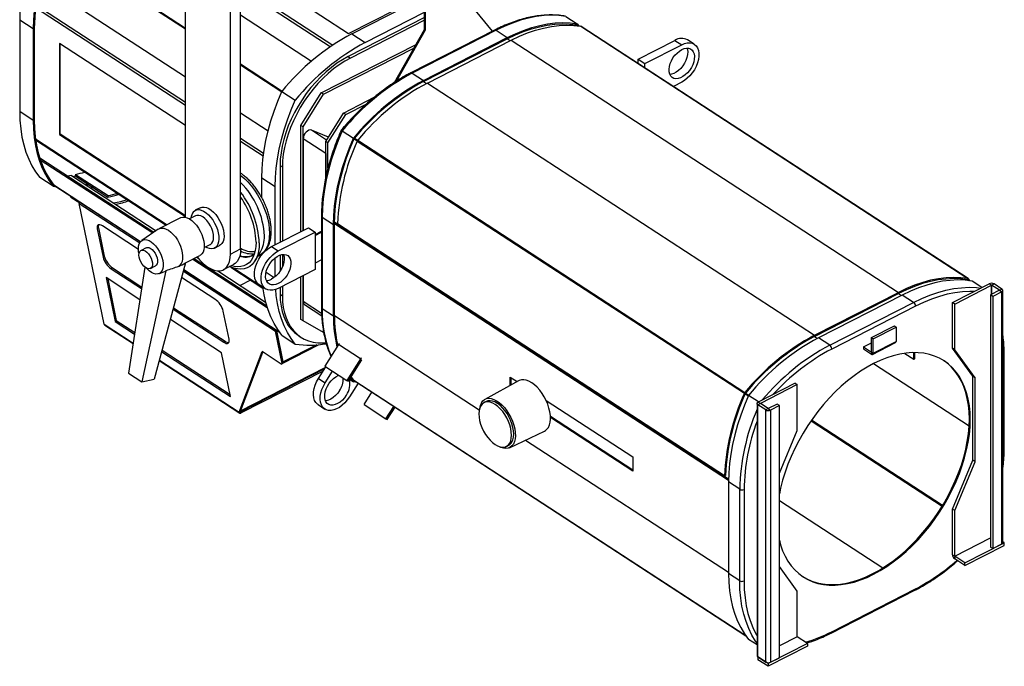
# Model space of a CAD drawing. Header units: millimetres. Extents: x 95 to 1438, y 98 to 1400.
# Tile 2 of 4: x 708 to 1288, y 147 to 528. Entities that reach past the tile are written whole.
import ezdxf

# ---------------------------------------------------------------- set-up
doc = ezdxf.new("R2010")
doc.units = ezdxf.units.MM

msp = doc.modelspace()

# ---------------------------------------------------------------- linework, layer by layer
at = {"color": 7, "linetype": 'Continuous', "lineweight": 25}
for p, q in [((805.3, 411.16), (805.3, 614.96)), ((831.82, 389.45), (831.82, 597.67)), ((837.81, 392.51), (837.81, 600.73)), ((837.81, 560.94), (901.44, 519.45)), ((946.17, 521.91), (946.17, 556.41)), ((946.7, 521.57), (946.7, 556.68)), ((719.78, 549.67), (805.3, 493.93)), ((961.6, 550.86), (985.99, 520.76)), ((901.44, 519.45), (946.17, 542.32)), ((903.26, 519.32), (946.17, 541.26)), ((837.81, 530.39), (879.56, 503.17)), ((946.17, 528.9), (901.1, 505.86)), ((911.21, 514.13), (946.17, 532)), ((1029.46, 529.54), (1036.09, 525.22)), ((715.6, 522.19), (707.64, 527.37)), ((707.64, 527.37), (707.64, 473.48)), ((715.6, 522.19), (715.6, 468.29)), ((716.2, 522.49), (716.2, 468.6)), ((946.17, 527.36), (902.43, 505)), ((1036.4, 524), (1035.59, 524.54)), ((1035.65, 524.52), (1035.74, 524.41)), ((1036.09, 525.22), (1037.11, 523.91)), ((1038.23, 523.74), (1266.29, 375.07)), ((1266.48, 375), (1038.41, 523.67)), ((903.26, 519.32), (911.21, 514.13)), ((928.49, 490.69), (946.17, 521.91)), ((929.62, 491.41), (946.7, 521.57)), ((987.45, 521.5), (938.04, 496.24)), ((988.27, 521.37), (938.86, 496.11)), ((945.49, 491.79), (994.9, 517.05)), ((945.49, 491.14), (994.9, 516.4)), ((946.17, 521.91), (946.7, 521.57)), ((988.27, 521.37), (994.9, 517.05)), ((805.3, 465.24), (731.11, 513.6)), ((731.11, 513.6), (731.11, 459.91)), ((731.56, 460.14), (731.56, 513.31)), ((885.3, 484.51), (941.16, 513.07)), ((886.63, 483.65), (939.93, 510.9)), ((947.81, 490.28), (997.22, 515.54)), ((997.22, 515.54), (1225.28, 366.87)), ((1071.97, 504.33), (1093.68, 515.42)), ((1075.95, 501.73), (1097.66, 512.83)), ((1093.68, 515.42), (1097.66, 512.83)), ((1105.03, 513.12), (1101.06, 515.71)), ((901.1, 505.86), (902.43, 505)), ((1071.97, 504.33), (1075.95, 501.73)), ((1071.97, 501.79), (1071.97, 504.33)), ((1075.95, 499.2), (1075.95, 501.73)), ((938.86, 496.11), (945.49, 491.79)), ((947.81, 490.28), (1175.87, 341.61)), ((1097.66, 490.78), (1092.73, 488.26)), ((862.07, 485.37), (870.02, 480.19)), ((873.32, 465.33), (885.3, 484.51)), ((874.65, 464.46), (886.63, 483.65)), ((886.63, 483.65), (885.3, 484.51)), ((898.39, 472.61), (916.48, 481.86)), ((899.72, 471.74), (912.09, 478.07)), ((715.6, 468.29), (707.64, 473.48)), ((837.81, 472.74), (853.97, 462.2)), ((887.91, 455.82), (898.39, 472.61)), ((889.24, 454.95), (899.72, 471.74)), ((899.72, 471.74), (898.39, 472.61)), ((874.65, 464.46), (873.32, 465.33)), ((873.32, 402.77), (873.32, 465.33)), ((874.65, 403.44), (874.65, 464.46)), ((731.56, 460.14), (731.11, 459.91)), ((731.11, 459.91), (805.3, 411.55)), ((805.3, 412.07), (731.56, 460.14)), ((889.55, 458.45), (879.57, 462.48)), ((897.67, 462.17), (904.3, 457.85)), ((717.03, 456.74), (794, 406.56)), ((887.91, 448.82), (874.65, 457.46)), ((874.65, 457.46), (874.65, 403.44)), ((889.24, 454.95), (887.91, 455.82)), ((887.91, 434.53), (887.91, 455.82)), ((889.24, 440.11), (889.24, 454.95)), ((906.51, 456.08), (1134.57, 307.41)), ((906.8, 456.54), (1134.86, 307.88)), ((887.91, 448.82), (887.91, 434.53)), ((719.42, 446.18), (786.68, 402.34)), ((719.78, 445.09), (786.04, 401.9)), ((861.05, 441.7), (862.38, 440.84)), ((861.05, 441.7), (861.05, 396.49)), ((862.38, 440.84), (862.38, 397.17)), ((738.12, 435.82), (788.05, 403.27)), ((738.95, 435.28), (740.39, 435.56)), ((740.59, 436.45), (740.39, 435.56)), ((740.39, 435.56), (759.62, 423.03)), ((740.59, 436.45), (759.82, 423.92)), ((727.41, 429.41), (719.46, 434.59)), ((727.41, 429.41), (729.42, 429.11)), ((727.8, 430.17), (778.88, 396.87)), ((727.85, 430.1), (728, 430.08)), ((746.37, 430.44), (747.81, 430.72)), ((747.18, 429.91), (748.6, 430.21)), ((850.25, 434.41), (858.21, 429.22)), ((850.25, 422.81), (850.25, 434.41)), ((737.82, 423.63), (737.82, 423.09)), ((737.82, 423.09), (738, 423.52)), ((759.82, 423.92), (759.62, 423.03)), ((858.21, 395.04), (858.21, 429.22)), ((737.82, 423.09), (743.13, 419.63)), ((743.49, 419.89), (742.76, 419.36)), ((742.76, 419.36), (778.37, 396.14)), ((757.45, 348.09), (742.76, 419.36)), ((743.49, 419.89), (778.85, 396.84)), ((745.94, 418.3), (745.96, 418.33)), ((811.26, 412.01), (807.68, 410.19)), ((814.04, 416.79), (811.05, 415.26)), ((885.4, 411.89), (885.4, 358)), ((777.6, 392.26), (756.4, 406.08)), ((802.4, 410.86), (789.68, 404.35)), ((885.85, 411.2), (892.48, 406.88)), ((885.85, 411.2), (885.85, 357.31)), ((892.48, 352.99), (892.48, 406.88)), ((893.08, 407.47), (1125.2, 256.16)), ((893.08, 353.29), (893.08, 407.19)), ((893.09, 408.42), (903.78, 401.46)), ((893.09, 408.17), (1125.21, 256.86)), ((1122.89, 258.73), (894.83, 407.39)), ((754.05, 404.87), (753.31, 404.33)), ((753.31, 404.33), (756.75, 387.68)), ((754.05, 404.87), (757.48, 388.22)), ((789.27, 404.11), (779.52, 397.45)), ((856, 393.91), (877.71, 405.01)), ((859.98, 391.32), (881.69, 402.42)), ((877.71, 405.01), (881.69, 402.42)), ((881.69, 401.06), (885.4, 402.96)), ((881.69, 402.42), (881.69, 380.37)), ((881.69, 400.44), (885.4, 402.34)), ((903.78, 401.46), (903.87, 401.5)), ((776.38, 398.46), (776.42, 398.48)), ((777.04, 398.02), (777.08, 398.05)), ((816.33, 393.27), (819.9, 395.1)), ((822.43, 393), (825.42, 394.53)), ((782.15, 393.2), (779.16, 391.67)), ((831.82, 389.45), (837.81, 392.51)), ((845.88, 389.47), (845.14, 388.94)), ((846.1, 385.28), (849.4, 390.42)), ((847.99, 388.23), (848.92, 388.7)), ((850.25, 389.01), (850.25, 389.54)), ((856, 393.91), (859.98, 391.32)), ((861.05, 388.92), (861.05, 379.44)), ((862.38, 389.26), (862.38, 381.87)), ((757.48, 388.22), (756.75, 387.68)), ((805.38, 384.3), (786.92, 315.72)), ((805.37, 384.3), (813.78, 388.6)), ((809.67, 386.49), (853.5, 357.92)), ((810.41, 386.87), (853.17, 359)), ((811.98, 387.67), (812.8, 387.14)), ((827.66, 380.29), (833.65, 383.35)), ((858.21, 376.21), (858.21, 387.32)), ((885.4, 386.09), (881.69, 384.2)), ((762.35, 381.28), (761.62, 380.74)), ((761.62, 380.74), (779.49, 369.1)), ((762.35, 381.28), (779.63, 370.02)), ((781.46, 381.74), (771.72, 319.25)), ((793.71, 379.6), (779.68, 314.14)), ((784.62, 380.99), (787.62, 382.52)), ((789.52, 377.9), (792.52, 378.98)), ((804.06, 379.4), (858.25, 344.07)), ((804.29, 380.26), (858.98, 344.61)), ((804.3, 380.3), (860.53, 343.64)), ((824.31, 379.63), (852.55, 361.22)), ((832.11, 381.72), (850.96, 369.43)), ((881.69, 380.37), (859.98, 369.27)), ((758.52, 375.59), (763.83, 349.82)), ((778.48, 362.58), (758.52, 375.59)), ((759.5, 374.95), (764.57, 350.36)), ((822.7, 362.86), (803.05, 375.67)), ((812.15, 375.18), (812.11, 375.16)), ((843.68, 374.18), (837.51, 371.03)), ((848.63, 371.58), (852.61, 368.99)), ((873.32, 351.01), (873.32, 376.09)), ((874.65, 350.15), (874.65, 376.77)), ((874.65, 376.77), (874.65, 361.58)), ((1257.14, 360.9), (1278.85, 372)), ((1266.79, 373.82), (1265.97, 374.35)), ((1265.98, 374.35), (1266.29, 375.07)), ((1266.58, 374.9), (1266.08, 374.3)), ((1267.49, 373.73), (1266.58, 374.9)), ((1274.53, 369.79), (1268.79, 373.53)), ((1280.17, 371.13), (1278.85, 372)), ((1280.17, 371.13), (1281.67, 371.9)), ((1286.31, 368.87), (1281.67, 371.9)), ((826.87, 365.59), (826.83, 365.57)), ((861.05, 369.82), (861.05, 365.76)), ((861.05, 365.76), (862.38, 364.9)), ((862.38, 370.5), (862.38, 364.9)), ((1175.87, 341.61), (1225.28, 366.87)), ((1175.87, 340.95), (1225.28, 366.21)), ((1225.28, 366.21), (1225.28, 366.87)), ((1258.46, 360.03), (1280.17, 371.13)), ((1284.81, 368.11), (1279.57, 365.43)), ((1284.81, 368.11), (1280.17, 371.13)), ((1286.14, 367.24), (1280.9, 364.56)), ((1284.81, 368.11), (1286.31, 368.87)), ((1284.81, 368.11), (1286.14, 367.24)), ((1286.14, 218.63), (1286.14, 367.24)), ((1286.81, 219.5), (1286.81, 368.11)), ((875.46, 359.76), (885.56, 353.17)), ((1227.6, 365.35), (1178.19, 340.09)), ((1184.82, 335.77), (1234.23, 361.03)), ((1234.23, 361.03), (1227.6, 365.35)), ((1258.46, 360.03), (1257.14, 360.9)), ((1257.14, 333.95), (1257.14, 360.9)), ((1258.46, 333.09), (1258.46, 360.03)), ((1280.9, 364.56), (1279.57, 365.43)), ((1279.57, 365.43), (1279.57, 216.82)), ((1280.9, 364.56), (1280.9, 215.95)), ((798.03, 357.01), (827.92, 337.53)), ((798.27, 357.87), (828.65, 338.06)), ((831, 339.28), (827.57, 355.92)), ((885.85, 357.31), (892.48, 352.99)), ((1235.43, 358.79), (1186.02, 333.52)), ((764.57, 350.36), (763.83, 349.82)), ((763.83, 349.82), (775.32, 342.33)), ((764.57, 350.36), (775.46, 343.26)), ((826.48, 331.29), (796.39, 350.9)), ((874.65, 350.15), (873.32, 351.01)), ((886.63, 343.21), (874.65, 350.15)), ((981.88, 350.28), (982.19, 350.44)), ((757.71, 347.67), (774.45, 336.76)), ((858.98, 344.61), (858.25, 344.07)), ((862.18, 324.98), (858.25, 344.07)), ((858.53, 344.95), (858.49, 344.93)), ((862.92, 325.51), (858.98, 344.61)), ((859, 344.51), (859.09, 344.45)), ((859.09, 344.45), (859.19, 344.52)), ((862.91, 325.92), (859.09, 344.45)), ((1209.51, 340.24), (1222.98, 347.13)), ((1210.5, 339.58), (1223.98, 346.47)), ((1222.98, 347.13), (1223.98, 346.47)), ((1223.98, 346.47), (1223.9, 337.95)), ((828.65, 338.06), (827.92, 337.53)), ((862.07, 341.63), (870.02, 336.45)), ((871.89, 341.42), (873.21, 340.56)), ((1175.87, 341.61), (1175.87, 340.95)), ((1184.82, 335.77), (1178.19, 340.09)), ((1204.78, 334.81), (1209.48, 337.22)), ((1209.43, 331.72), (1209.51, 340.24)), ((1209.51, 340.24), (1210.5, 339.58)), ((1210.11, 330.38), (1223.58, 337.27)), ((1210.42, 331.06), (1210.5, 339.58)), ((1210.42, 331.06), (1223.9, 337.95)), ((791.29, 331.93), (831.79, 305.52)), ((791.52, 332.79), (831.55, 306.69)), ((831.79, 305.52), (826.48, 331.29)), ((836.98, 296.36), (850.4, 332.03)), ((837.71, 296.9), (850.83, 331.75)), ((861.67, 324.68), (850.4, 332.03)), ((862.62, 325.28), (883.67, 336.04)), ((895.4, 336.12), (887.46, 323.39)), ((908.32, 327.69), (895.4, 336.12)), ((1204.78, 334.81), (1204.76, 333.6)), ((1204.76, 333.6), (1209.41, 330.5)), ((1204.78, 334.81), (1209.42, 331.72)), ((1209.42, 331.72), (1209.41, 330.5)), ((1209.43, 331.72), (1210.42, 331.06)), ((1229.02, 330.98), (1234.39, 327.49)), ((1234.39, 327.49), (1234.39, 331.4)), ((1234.99, 327.79), (1234.99, 331.4)), ((1258.46, 333.09), (1257.14, 333.95)), ((1269.12, 317.45), (1257.14, 333.95)), ((1270.44, 316.58), (1258.46, 333.09)), ((789.88, 326.7), (837.27, 295.81)), ((861.67, 324.68), (862.18, 324.98)), ((862.18, 324.98), (862.92, 325.51)), ((908.32, 327.69), (900.38, 314.97)), ((909.07, 327.15), (901.18, 314.51)), ((1234.39, 327.49), (1234.99, 327.79)), ((1287.08, 274.96), (1287.08, 328.85)), ((1287.69, 275.74), (1287.69, 329.63)), ((771.72, 319.25), (779.68, 314.14)), ((837.78, 297.06), (887.62, 322.54)), ((887.13, 321.75), (838.04, 296.65)), ((886.38, 320.56), (838.04, 295.84)), ((883.66, 316.19), (887.95, 323.07)), ((887.46, 323.39), (900.38, 314.97)), ((887.63, 313.59), (891.93, 320.48)), ((779.68, 314.14), (786.92, 315.72)), ((883.66, 316.19), (887.63, 313.59)), ((900.38, 314.97), (901.18, 314.51)), ((901.9, 315.67), (904.3, 314.1)), ((906.98, 313.4), (901.93, 305.31)), ((904.3, 314.1), (902.45, 316.55)), ((904.73, 314.8), (902.89, 317.26)), ((906.37, 313.8), (904.3, 314.1)), ((904.63, 314.93), (1135.43, 164.48)), ((904.86, 314.78), (904.73, 314.8)), ((1001.51, 314.83), (981.63, 303.87)), ((996.51, 312.07), (996.51, 317.03)), ((996.51, 317.03), (1000.63, 314.34)), ((997.11, 312.4), (997.11, 316.64)), ((1164.4, 313.39), (1142.69, 302.29)), ((1164.4, 313.39), (1165.72, 312.53)), ((1270.44, 316.58), (1269.12, 317.45)), ((1269.12, 268), (1269.12, 317.45)), ((1270.44, 267.13), (1270.44, 316.58)), ((910.48, 300.81), (915.05, 308.14)), ((1134.86, 307.88), (1135.18, 307.48)), ((1165.72, 312.53), (1144.01, 301.43)), ((1165.72, 285.58), (1165.72, 312.53)), ((982.44, 302.6), (981.17, 301.95)), ((1017.79, 303.15), (1068.77, 269.92)), ((1135.08, 307.33), (1134.57, 307.41)), ((1142.82, 302.36), (1137.01, 306.15)), ((1144.01, 301.43), (1142.69, 302.29)), ((836.98, 296.36), (837.71, 296.9)), ((837.01, 296.23), (836.98, 296.36)), ((837.74, 296.77), (837.01, 296.23)), ((837.74, 296.77), (837.71, 296.9)), ((837.78, 297.06), (839.25, 300.97)), ((837.78, 297.06), (837.78, 297.06)), ((838.04, 295.84), (838.04, 296.65)), ((883.43, 300.74), (887.41, 298.14)), ((910.48, 300.81), (923.41, 292.39)), ((923.41, 292.39), (927.98, 299.71)), ((924.2, 291.93), (928.75, 299.21)), ((1142.01, 301.43), (1142.01, 152.82)), ((1144.01, 301.43), (1142.51, 300.66)), ((1147.15, 297.64), (1142.51, 300.66)), ((1142.51, 152.05), (1142.51, 300.66)), ((1148.65, 298.4), (1144.01, 301.43)), ((1148.65, 298.4), (1147.15, 297.64)), ((1147.15, 149.03), (1147.15, 297.64)), ((1153.89, 301.08), (1148.65, 298.4)), ((1148.65, 298.4), (1149.98, 297.54)), ((1155.22, 300.22), (1149.98, 297.54)), ((1149.98, 297.54), (1149.98, 148.93)), ((1155.22, 300.22), (1153.89, 301.08)), ((1155.22, 151.61), (1155.22, 300.22)), ((923.41, 292.39), (924.2, 291.93)), ((1068.77, 262.2), (1020.3, 293.8)), ((1068.77, 261.51), (1020.33, 293.09)), ((996.19, 275.38), (1016.72, 285.08)), ((1155.22, 260.37), (1165.72, 285.58)), ((994.37, 276.13), (995.64, 276.78)), ((1068.77, 269.92), (1068.77, 261.51)), ((1257.14, 239.24), (1269.12, 268)), ((1258.46, 238.38), (1270.44, 267.13)), ((1270.44, 267.13), (1269.12, 268)), ((1116.19, 262.99), (1125.21, 257.11)), ((1122.89, 258.73), (1123.49, 259.02)), ((1131.82, 250.86), (1125.19, 255.19)), ((1125.19, 255.19), (1125.19, 201.29)), ((1131.82, 196.97), (1131.82, 250.86)), ((1134.36, 250.78), (1134.36, 196.88)), ((1258.46, 238.38), (1257.14, 239.24)), ((1257.14, 212.29), (1257.14, 239.24)), ((1258.46, 211.42), (1258.46, 238.38)), ((1264.43, 207.53), (1287.64, 219.4)), ((1264.43, 205.9), (1287.64, 217.76)), ((1280.9, 215.95), (1279.57, 216.82)), ((1280.9, 215.95), (1286.14, 218.63)), ((1287.64, 219.4), (1286.81, 219.93)), ((1287.64, 217.76), (1287.64, 219.4)), ((1257.14, 212.29), (1258.46, 211.42)), ((1264.43, 207.53), (1258.46, 211.42)), ((1258.46, 211.42), (1258.46, 209.79)), ((1264.43, 205.9), (1258.46, 209.79)), ((1165.72, 190.88), (1155.22, 205.35)), ((1264.43, 205.9), (1264.43, 207.53)), ((1131.82, 196.97), (1125.19, 201.29)), ((1186.02, 166.95), (1235.43, 192.21)), ((1165.72, 163.92), (1165.72, 190.88)), ((1185.64, 166.13), (1235.05, 191.39)), ((1171.69, 160.03), (1165.72, 163.92)), ((1142.01, 159.15), (1137.01, 162.41)), ((1171.69, 160.03), (1148.48, 148.16)), ((1171.69, 158.4), (1148.48, 146.53)), ((1171.69, 160.03), (1171.69, 158.4)), ((1142.51, 152.05), (1147.15, 149.03)), ((1142.51, 152.05), (1142.51, 150.42)), ((1148.48, 148.16), (1142.51, 152.05)), ((1142.52, 152.05), (1142.51, 152.05)), ((1149.98, 148.93), (1155.22, 151.61)), ((1148.48, 146.53), (1142.51, 150.42)), ((1148.48, 148.16), (1148.48, 146.53))]:
    msp.add_line(p, q, dxfattribs=at)
at = {"color": 8, "linetype": 'Continuous', "lineweight": 25}
for p, q in [((727.76, 572.69), (805.3, 522.14)), ((728, 573.08), (805.3, 522.69)), ((837.81, 548.04), (892.03, 512.69)), ((890.52, 511.66), (837.81, 546.02)), ((805.3, 476.98), (716.95, 534.57)), ((717.19, 536.41), (805.3, 478.97)), ((1035.5, 524.55), (1036.32, 524.01)), ((994.9, 516.4), (996.66, 515.25)), ((837.81, 501.5), (862.23, 485.57)), ((837.81, 500.95), (861.98, 485.19)), ((945.49, 491.14), (947.25, 489.99)), ((888.45, 456.69), (879.57, 462.48)), ((716.95, 457.31), (794.45, 406.79)), ((837.81, 457.78), (851.32, 448.97)), ((851.08, 447.14), (837.81, 455.79)), ((904.64, 457.38), (906.54, 456.15)), ((904.88, 457.77), (906.79, 456.53)), ((727.76, 430.22), (778.89, 396.89)), ((804.3, 380.32), (860.5, 343.69)), ((833.76, 381.16), (850.89, 369.99)), ((852.78, 378.87), (857.6, 375.73)), ((1265.89, 374.37), (1266.71, 373.83)), ((1265.99, 374.35), (1266.08, 374.3)), ((1225.28, 366.21), (1227.04, 365.07)), ((1280.17, 371.13), (1280.17, 365.73)), ((1280.17, 365.73), (1280.17, 371.13)), ((1284.81, 368.11), (1284.81, 368.11)), ((885.49, 354.51), (874.65, 361.58)), ((757.45, 348.09), (774.49, 336.98)), ((893.08, 353.29), (978.38, 297.69)), ((981.72, 350.75), (981.41, 350.59)), ((1175.87, 340.95), (1177.63, 339.81)), ((882.76, 336.07), (862.91, 325.92)), ((1209.42, 331.72), (1209.43, 331.72)), ((789.94, 326.91), (837.01, 296.23)), ((909.05, 327.27), (908.32, 327.69)), ((1210.71, 324.92), (1266.97, 288.25)), ((1135.36, 164.57), (904.55, 315.03)), ((1135.27, 307.59), (1137.17, 306.35)), ((1135.03, 307.2), (1136.92, 305.97)), ((837.72, 296.86), (838.04, 296.65)), ((1144.01, 301.43), (1144.01, 301.43)), ((1173.85, 291.28), (1251.07, 240.94)), ((1174.17, 291.73), (1251.36, 241.42)), ((1005.71, 279.88), (1125.19, 201.99)), ((1155.22, 244.33), (1216.21, 204.58)), ((1258.46, 211.42), (1279.57, 222.22)), ((1258.46, 211.42), (1279.57, 222.21)), ((1165.72, 163.92), (1155.22, 158.55)), ((1165.72, 163.92), (1155.22, 158.55))]:
    msp.add_line(p, q, dxfattribs=at)
at = {"color": 7, "linetype": 'Continuous', "lineweight": 25, "flags": 128}
for points in [[(719.46, 578.34), (717.03, 572.55), (714.87, 566.74), (712.97, 560.94), (711.36, 555.15), (710.03, 549.42), (708.99, 543.75), (708.24, 538.17), (707.79, 532.71), (707.64, 527.37)], [(727.41, 573.15), (724.99, 567.36), (722.82, 561.56), (720.93, 555.75), (719.31, 549.97), (717.98, 544.23), (716.94, 538.56), (716.2, 532.99), (715.75, 527.52), (715.6, 522.19)], [(1029.46, 529.54), (1025.29, 530.06), (1020.98, 530.22), (1016.54, 530.02), (1012, 529.45), (1007.36, 528.53), (1002.65, 527.26), (997.89, 525.64), (993.09, 523.67), (988.27, 521.37)], [(994.9, 517.05), (999.72, 519.35), (1004.52, 521.32), (1009.28, 522.94), (1013.99, 524.21), (1018.63, 525.13), (1023.17, 525.69), (1027.61, 525.9), (1031.92, 525.74), (1036.09, 525.22)], [(994.9, 516.4), (999.67, 518.67), (1004.42, 520.62), (1009.13, 522.23), (1013.79, 523.49), (1018.37, 524.41), (1022.87, 524.97), (1027.26, 525.17), (1031.53, 525.03), (1035.65, 524.52)], [(997.22, 515.54), (1002.01, 517.83), (1006.79, 519.79), (1011.54, 521.41), (1016.22, 522.68), (1020.84, 523.6), (1025.36, 524.17), (1029.78, 524.38), (1034.08, 524.24), (1038.23, 523.74)], [(1097.66, 509.97), (1099.08, 510.55), (1100.44, 510.81), (1101.71, 510.75), (1102.83, 510.36), (1103.76, 509.66), (1104.47, 508.68), (1104.94, 507.45), (1105.14, 506.02), (1105.07, 504.43), (1104.74, 502.75), (1104.15, 501.04), (1103.32, 499.35), (1102.29, 497.76), (1101.09, 496.3), (1099.77, 495.05), (1098.37, 494.04), (1096.95, 493.32), (1095.55, 492.9), (1094.23, 492.8), (1093.03, 493.02), (1092, 493.57), (1091.18, 494.41), (1090.59, 495.52), (1090.25, 496.86), (1090.18, 498.37), (1090.39, 500.01), (1090.85, 501.72), (1091.56, 503.43), (1092.5, 505.08), (1093.62, 506.61), (1094.88, 507.97), (1096.25, 509.1), (1097.66, 509.97)], [(1100.71, 510.82), (1100.96, 510.05), (1101.16, 508.61), (1101.09, 507.03), (1100.76, 505.35), (1100.17, 503.63), (1099.34, 501.95), (1098.31, 500.35), (1097.11, 498.9), (1095.79, 497.64), (1094.4, 496.64), (1092.97, 495.91), (1091.58, 495.49), (1090.64, 495.38)], [(1097.66, 512.83), (1099.33, 513.53), (1100.94, 513.91), (1102.47, 513.96), (1103.87, 513.68), (1105.1, 513.08), (1106.12, 512.16), (1106.92, 510.97), (1107.46, 509.52), (1107.73, 507.87), (1107.73, 506.05), (1107.46, 504.11), (1106.92, 502.11), (1106.12, 500.1), (1105.1, 498.14), (1103.87, 496.28), (1102.47, 494.57), (1100.94, 493.06), (1099.33, 491.79), (1097.66, 490.78)], [(901.1, 505.86), (897.8, 504.02), (894.51, 501.9), (891.27, 499.5), (888.1, 496.85), (885.02, 493.96), (882.04, 490.85), (879.2, 487.55), (876.5, 484.07), (873.98, 480.45), (871.64, 476.7), (869.5, 472.85), (867.57, 468.93), (865.88, 464.96), (864.43, 460.97), (863.22, 457), (862.28, 453.05), (861.6, 449.17), (861.19, 445.38), (861.05, 441.7)], [(902.43, 505), (899.12, 503.16), (895.84, 501.03), (892.6, 498.63), (889.43, 495.98), (886.34, 493.09), (883.37, 489.99), (880.52, 486.69), (877.83, 483.21), (875.3, 479.59), (872.96, 475.84), (870.82, 471.99), (868.9, 468.06), (867.21, 464.1), (865.75, 460.11), (864.55, 456.13), (863.6, 452.19), (862.92, 448.31), (862.52, 444.51), (862.38, 440.84)], [(850.25, 434.41), (850.4, 439.74), (850.85, 445.21), (851.6, 450.79), (852.64, 456.46), (853.96, 462.19), (855.58, 467.98), (857.47, 473.78), (859.64, 479.59), (862.07, 485.37)], [(858.21, 429.22), (858.36, 434.56), (858.81, 440.02), (859.55, 445.6), (860.59, 451.27), (861.92, 457.01), (863.54, 462.79), (865.43, 468.6), (867.59, 474.4), (870.02, 480.19)], [(707.64, 473.48), (707.79, 468.3), (708.24, 463.29), (708.99, 458.47), (710.03, 453.87), (711.36, 449.49), (712.97, 445.36), (714.87, 441.49), (717.03, 437.9), (719.46, 434.59)], [(715.6, 468.29), (715.75, 463.11), (716.2, 458.1), (716.94, 453.29), (717.98, 448.68), (719.31, 444.31), (720.93, 440.17), (722.82, 436.31), (724.99, 432.71), (727.41, 429.41)], [(716.2, 468.6), (716.35, 463.47), (716.79, 458.52), (717.52, 453.75), (718.55, 449.2), (719.86, 444.86), (721.45, 440.77), (723.32, 436.94), (725.45, 433.38), (727.85, 430.1)], [(879.57, 462.48), (878.85, 462.6), (878.03, 462.43), (877.19, 461.99), (876.38, 461.31), (875.67, 460.44), (875.12, 459.46), (874.77, 458.44), (874.65, 457.46)], [(897.67, 462.17), (895.24, 456.38), (893.08, 450.57), (891.18, 444.77), (889.57, 438.99), (888.24, 433.25), (887.2, 427.58), (886.45, 422), (886, 416.54), (885.85, 411.2)], [(892.48, 406.88), (892.63, 412.21), (893.08, 417.68), (893.83, 423.26), (894.87, 428.93), (896.2, 434.66), (897.81, 440.45), (899.71, 446.25), (901.87, 452.06), (904.3, 457.85)], [(893.08, 407.19), (893.23, 412.46), (893.67, 417.87), (894.41, 423.39), (895.43, 428.99), (896.74, 434.66), (898.34, 440.38), (900.2, 446.12), (902.34, 451.87), (904.73, 457.59)], [(738.12, 435.82), (735.87, 435.49), (735.84, 435.48)], [(751.13, 428.56), (750.43, 428.42), (749.69, 428.28)], [(762.95, 419.63), (767.21, 420.56), (770.94, 421.6)], [(810.06, 414.53), (810.99, 415.23), (812.08, 415.61), (813.31, 415.66), (814.63, 415.38), (816.01, 414.77), (817.42, 413.86), (818.81, 412.66), (820.13, 411.23), (821.36, 409.58), (822.46, 407.79), (823.39, 405.88), (824.13, 403.93), (824.65, 401.98), (824.95, 400.09), (825.02, 398.32), (824.84, 396.72), (824.43, 395.33), (823.8, 394.19), (822.97, 393.34), (821.96, 392.8), (820.79, 392.59), (819.51, 392.7), (818.15, 393.15), (817.13, 393.68)], [(819.9, 395.1), (820.07, 395.19), (820.84, 395.86), (821.42, 396.84), (821.77, 398.07), (821.88, 399.51), (821.75, 401.11), (821.38, 402.8), (820.79, 404.52), (820, 406.2), (819.04, 407.78), (817.94, 409.2), (816.76, 410.4), (815.53, 411.34), (814.3, 411.98), (813.12, 412.3), (812.04, 412.28), (811.26, 412.01)], [(814.04, 416.79), (815.07, 417.14), (816.3, 417.19), (817.62, 416.91), (819.01, 416.3), (820.41, 415.39), (821.8, 414.2), (823.13, 412.76), (824.36, 411.12), (825.45, 409.32), (826.38, 407.41), (827.12, 405.46), (827.65, 403.51), (827.95, 401.62), (828.01, 399.85), (827.83, 398.25), (827.43, 396.86), (826.8, 395.72), (825.96, 394.87), (825.42, 394.53)], [(756.4, 406.08), (755.64, 406.5), (754.94, 406.74), (754.34, 406.79), (753.85, 406.64), (753.49, 406.3), (753.27, 405.79), (753.22, 405.13), (753.31, 404.33)], [(802.4, 410.86), (802.57, 410.94), (803.69, 411.24), (804.94, 411.22), (806.28, 410.87), (807.68, 410.19), (809.08, 409.22), (810.46, 407.97), (811.77, 406.48), (812.97, 404.8), (814.03, 402.98), (814.92, 401.06), (815.62, 399.1), (816.1, 397.16), (816.35, 395.29), (816.36, 393.56), (816.13, 391.99), (815.67, 390.66), (815, 389.58), (814.12, 388.79), (813.78, 388.6)], [(789.27, 404.11), (790.11, 404.54), (791.27, 404.76), (792.55, 404.66), (793.9, 404.22), (795.3, 403.47), (796.7, 402.42), (798.06, 401.11), (799.35, 399.58), (800.52, 397.86), (801.54, 396), (802.39, 394.07), (803.03, 392.11), (803.45, 390.19), (803.64, 388.35), (803.6, 386.65), (803.31, 385.14), (802.8, 383.86), (802.08, 382.86), (801.16, 382.14), (801.16, 382.14)], [(777.59, 392.55), (777.7, 394.08), (778.04, 395.42), (778.6, 396.51), (779.36, 397.32), (780.29, 397.83), (781.38, 398.02), (782.58, 397.89), (783.85, 397.43), (785.16, 396.66), (786.45, 395.61), (787.7, 394.31), (788.86, 392.81), (789.88, 391.14), (790.75, 389.37), (791.43, 387.56), (791.9, 385.75), (792.14, 384.01), (792.15, 382.39), (791.93, 380.95), (791.48, 379.73), (790.82, 378.77), (789.97, 378.11), (788.95, 377.76), (787.8, 377.73), (786.56, 378.03), (785.27, 378.64), (783.96, 379.55), (782.69, 380.73), (782.23, 381.23)], [(848.75, 396.13), (848.64, 393.46), (848.28, 390.98), (847.69, 388.71), (846.88, 386.69), (845.85, 384.92), (844.62, 383.43), (843.2, 382.25), (841.6, 381.37), (839.84, 380.82), (837.95, 380.59), (835.95, 380.7), (833.85, 381.14), (831.68, 381.9), (831.21, 382.1)], [(846.92, 396.59), (846.8, 393.99), (846.44, 391.58), (845.85, 389.39), (845.03, 387.44), (843.99, 385.76), (842.75, 384.36), (841.33, 383.27), (839.72, 382.5), (837.97, 382.06), (836.09, 381.94), (834.09, 382.17), (832.26, 382.64)], [(777.95, 389.59), (777.72, 390.86), (777.59, 392.55)], [(777.91, 388.89), (778.03, 390.03), (778.39, 390.94), (778.97, 391.56), (779.73, 391.85), (780.63, 391.8), (781.61, 391.4), (782.61, 390.69), (783.56, 389.7), (784.4, 388.49), (785.09, 387.16), (785.58, 385.77), (785.83, 384.41), (785.84, 383.18), (785.6, 382.15), (785.13, 381.37), (784.45, 380.91), (783.61, 380.79), (782.67, 381.02), (781.67, 381.58), (780.69, 382.44), (779.79, 383.55), (779.01, 384.83), (778.42, 386.2), (778.05, 387.58), (777.91, 388.89)], [(782.15, 393.2), (782.73, 393.38), (783.63, 393.33), (784.6, 392.93), (785.6, 392.22), (786.55, 391.23), (787.4, 390.02), (788.09, 388.69), (788.57, 387.3), (788.83, 385.94), (788.84, 384.71), (788.6, 383.68), (788.12, 382.9), (787.62, 382.52)], [(818.56, 381.76), (820.44, 380.7), (822.29, 379.99), (824.07, 379.65), (825.73, 379.68), (827.24, 380.09), (828.58, 380.87), (829.71, 381.99), (830.62, 383.45), (831.28, 385.2), (831.68, 387.22), (831.82, 389.45)], [(837.81, 392.51), (837.67, 390.28), (837.27, 388.26), (836.61, 386.51), (835.7, 385.06), (834.57, 383.93), (833.65, 383.35)], [(848.63, 371.58), (848.57, 371.62), (847.54, 372.53), (846.75, 373.73), (846.21, 375.17), (845.93, 376.83), (845.93, 378.65), (846.21, 380.59), (846.75, 382.58), (847.54, 384.59), (848.57, 386.55), (849.79, 388.41), (851.19, 390.12), (852.72, 391.64), (854.34, 392.91), (856, 393.91)], [(859.98, 369.27), (858.32, 368.57), (856.7, 368.19), (855.17, 368.14), (853.77, 368.42), (852.54, 369.03), (851.52, 369.94), (850.73, 371.14), (850.18, 372.58), (849.91, 374.24), (849.91, 376.06), (850.18, 377.99), (850.73, 379.99), (851.52, 382), (852.54, 383.96), (853.77, 385.82), (855.17, 387.53), (856.7, 389.04), (858.32, 390.32), (859.98, 391.32)], [(859.98, 372.13), (858.56, 371.55), (857.2, 371.29), (855.93, 371.36), (854.81, 371.74), (853.88, 372.44), (853.17, 373.42), (852.71, 374.65), (852.5, 376.08), (852.57, 377.67), (852.91, 379.35), (853.5, 381.06), (854.32, 382.75), (855.35, 384.35), (856.55, 385.8), (857.87, 387.05), (859.27, 388.06), (860.69, 388.79), (862.09, 389.21), (863.41, 389.31), (864.61, 389.08), (865.64, 388.54), (866.46, 387.69), (867.05, 386.58), (867.39, 385.25), (867.46, 383.73), (867.26, 382.09), (866.79, 380.38), (866.08, 378.68), (865.15, 377.03), (864.03, 375.5), (862.76, 374.14), (861.4, 373), (859.98, 372.13)], [(863.02, 389.31), (863.08, 389.18), (863.41, 387.84), (863.48, 386.32), (863.28, 384.68), (862.81, 382.98), (862.1, 381.27), (861.17, 379.62), (860.05, 378.09), (858.78, 376.73), (857.42, 375.59), (856, 374.72)], [(1266.29, 375.07), (1262.14, 375.57), (1257.85, 375.71), (1253.43, 375.5), (1248.91, 374.93), (1244.29, 374.01), (1239.6, 372.74), (1234.86, 371.12), (1230.08, 369.16), (1225.28, 366.87)], [(1265.98, 374.35), (1261.86, 374.85), (1257.6, 374.99), (1253.21, 374.78), (1248.72, 374.22), (1244.14, 373.3), (1239.49, 372.04), (1234.79, 370.43), (1230.04, 368.49), (1225.28, 366.21)], [(1268.79, 373.53), (1264.63, 374.04), (1260.32, 374.2), (1255.88, 374), (1251.34, 373.44), (1246.7, 372.52), (1241.99, 371.24), (1237.23, 369.62), (1232.42, 367.66), (1227.6, 365.35)], [(862.07, 341.63), (859.64, 344.94), (857.47, 348.53), (855.58, 352.4), (853.96, 356.53), (852.64, 360.91), (851.6, 365.51), (850.88, 370.11)], [(870.02, 336.45), (867.59, 339.75), (865.43, 343.34), (863.54, 347.21), (861.92, 351.34), (860.59, 355.72), (859.55, 360.33), (858.81, 365.14), (858.46, 368.62)], [(861.05, 365.76), (861.19, 362.23), (861.6, 358.85), (862.28, 355.67), (863.22, 352.69), (864.43, 349.94), (865.88, 347.44), (867.57, 345.2), (869.5, 343.25), (871.64, 341.59), (871.89, 341.42)], [(1286.14, 367.24), (1286.41, 367.41), (1286.61, 367.6), (1286.75, 367.81), (1286.81, 368.04), (1286.8, 368.26), (1286.71, 368.48), (1286.54, 368.69), (1286.31, 368.87)], [(862.38, 364.9), (862.52, 361.36), (862.92, 357.99), (863.6, 354.8), (864.55, 351.82), (865.75, 349.08), (867.21, 346.57), (868.9, 344.34), (870.82, 342.38), (872.96, 340.72), (875.3, 339.37), (877.83, 338.32), (880.52, 337.6), (883.37, 337.21), (886.34, 337.14), (888.01, 337.25)], [(827.92, 337.53), (828.68, 337.1), (829.37, 336.86), (829.98, 336.82), (830.47, 336.96), (830.83, 337.3), (831.04, 337.81), (831.1, 338.48), (831, 339.28)], [(1267.62, 291.96), (1267.49, 296.12), (1267.09, 300.13), (1266.43, 303.97), (1265.51, 307.62), (1264.33, 311.06), (1262.91, 314.27), (1261.24, 317.24), (1259.34, 319.96), (1257.21, 322.42), (1254.86, 324.59), (1252.3, 326.48), (1249.56, 328.08), (1246.63, 329.36), (1243.53, 330.34), (1240.28, 331), (1236.9, 331.35), (1233.39, 331.38), (1229.78, 331.08), (1226.07, 330.47), (1222.3, 329.55), (1218.47, 328.31), (1214.61, 326.77), (1210.72, 324.92), (1206.84, 322.8), (1202.98, 320.39), (1199.15, 317.71), (1195.37, 314.78), (1191.67, 311.6), (1188.06, 308.2), (1184.55, 304.59), (1181.16, 300.78), (1177.91, 296.79), (1174.82, 292.65), (1171.89, 288.37), (1169.14, 283.97), (1166.59, 279.47), (1164.24, 274.89), (1162.11, 270.26), (1160.21, 265.59), (1158.54, 260.91), (1157.11, 256.24), (1155.94, 251.6), (1155.22, 248.13)], [(1209.41, 330.5), (1209.6, 330.39), (1209.79, 330.34), (1209.97, 330.34), (1210.12, 330.39), (1210.25, 330.49), (1210.34, 330.64), (1210.4, 330.83), (1210.42, 331.06)], [(1209.42, 331.72), (1209.42, 331.72), (1209.42, 331.72), (1209.42, 331.72), (1209.43, 331.72), (1209.43, 331.72), (1209.43, 331.72), (1209.43, 331.72), (1209.43, 331.72)], [(1267.09, 292.3), (1266.96, 296.47), (1266.56, 300.48), (1265.9, 304.32), (1264.98, 307.97), (1263.8, 311.4), (1262.38, 314.62), (1260.71, 317.59), (1258.81, 320.31), (1256.67, 322.76), (1254.33, 324.94), (1251.96, 326.71)], [(883.43, 300.74), (883.09, 300.98), (882.12, 301.96), (881.39, 303.23), (880.91, 304.73), (880.7, 306.43), (880.77, 308.28), (881.12, 310.24), (881.72, 312.25), (882.58, 314.25), (883.66, 316.19)], [(901.93, 305.31), (900.65, 303.48), (899.22, 301.82), (897.66, 300.36), (896.03, 299.15), (894.36, 298.23), (892.71, 297.6), (891.11, 297.31), (889.61, 297.34), (888.25, 297.7), (887.07, 298.39), (886.1, 299.37), (885.37, 300.63), (884.89, 302.13), (884.68, 303.83), (884.75, 305.69), (885.09, 307.65), (885.7, 309.65), (886.56, 311.65), (887.63, 313.59)], [(900.07, 306.39), (898.98, 304.84), (897.73, 303.45), (896.37, 302.29), (894.96, 301.38), (893.54, 300.77), (892.16, 300.46), (890.88, 300.49), (889.74, 300.84), (888.79, 301.5), (888.05, 302.44), (887.55, 303.64), (887.31, 305.05), (887.35, 306.62), (887.65, 308.29), (888.21, 310.01), (889.01, 311.7), (890.01, 313.31), (891.19, 314.79), (892.5, 316.07), (893.89, 317.11), (895.31, 317.87), (895.69, 318.02)], [(1019.09, 287.34), (1019.73, 288.76), (1020.14, 290.41), (1020.32, 292.28), (1020.27, 294.3), (1019.98, 296.45), (1019.46, 298.67), (1018.72, 300.93), (1017.79, 303.16), (1016.67, 305.33), (1015.39, 307.38), (1013.98, 309.28), (1012.47, 310.98), (1010.89, 312.45), (1009.28, 313.65), (1007.67, 314.56), (1006.09, 315.16), (1004.58, 315.44), (1003.17, 315.39), (1001.88, 315.01), (1001.51, 314.83)], [(896.1, 308.98), (895, 307.43), (893.75, 306.05), (892.39, 304.88), (890.98, 303.97), (889.56, 303.36), (888.19, 303.06), (887.76, 303.03)], [(996.31, 278.03), (996.89, 279.36), (997.25, 280.93), (997.38, 282.7), (997.27, 284.62), (996.93, 286.66), (996.36, 288.75), (995.58, 290.85), (994.61, 292.9), (993.47, 294.86), (992.19, 296.68), (990.79, 298.3), (989.33, 299.7), (987.83, 300.84), (986.32, 301.69), (984.85, 302.22), (983.46, 302.43), (982.17, 302.31), (981.01, 301.87), (980.03, 301.1), (979.23, 300.04), (978.64, 298.71), (978.28, 297.15), (978.16, 295.38), (978.26, 293.45), (978.61, 291.42), (979.18, 289.33), (979.96, 287.23), (980.93, 285.18), (982.07, 283.22), (983.35, 281.4), (984.74, 279.77), (986.21, 278.37), (987.71, 277.24), (989.21, 276.39), (990.68, 275.86), (992.08, 275.65), (993.37, 275.76), (994.52, 276.21), (995.51, 276.97), (996.31, 278.03)], [(979.62, 301.83), (980.45, 302.95), (981.47, 303.78), (982.67, 304.29), (984, 304.47), (985.45, 304.32), (986.98, 303.85), (988.55, 303.06), (990.14, 301.97), (991.7, 300.61), (993.2, 299), (994.61, 297.18), (995.89, 295.2), (997.02, 293.1), (997.97, 290.91), (998.73, 288.71), (999.26, 286.52), (999.57, 284.4), (999.64, 282.4), (999.48, 280.57), (999.08, 278.94), (998.46, 277.54), (997.63, 276.42), (996.61, 275.6), (995.42, 275.09), (994.08, 274.91), (992.63, 275.05), (991.1, 275.53), (989.92, 276.1)], [(997.58, 278.68), (998.17, 280.01), (998.53, 281.58), (998.65, 283.35), (998.54, 285.27), (998.2, 287.31), (997.63, 289.4), (996.85, 291.5), (995.88, 293.55), (994.74, 295.51), (993.46, 297.33), (992.07, 298.95), (990.6, 300.35), (989.1, 301.49), (987.6, 302.34), (986.13, 302.87), (984.73, 303.08), (983.44, 302.96), (982.44, 302.6)], [(1137.01, 306.15), (1134.58, 300.36), (1132.41, 294.56), (1130.52, 288.75), (1128.9, 282.97), (1127.57, 277.23), (1126.53, 271.56), (1125.79, 265.99), (1125.34, 260.52), (1125.19, 255.19)], [(1142.51, 300.66), (1142.28, 300.85), (1142.12, 301.05), (1142.03, 301.27), (1142.02, 301.5), (1142.08, 301.72), (1142.21, 301.93), (1142.42, 302.13), (1142.69, 302.29)], [(837.01, 296.23), (837.06, 296.07), (837.14, 295.93), (837.24, 295.83), (837.37, 295.76), (837.52, 295.72), (837.68, 295.72), (837.86, 295.76), (838.04, 295.84)], [(837.74, 296.77), (837.76, 296.72), (837.78, 296.68), (837.81, 296.65), (837.85, 296.63), (837.89, 296.62), (837.93, 296.62), (837.98, 296.63), (838.04, 296.65)], [(1155.22, 220.85), (1155.94, 218.12), (1157.11, 214.68), (1158.54, 211.46), (1160.21, 208.49), (1162.11, 205.77), (1164.24, 203.32), (1166.59, 201.14), (1169.14, 199.25), (1171.89, 197.66), (1174.82, 196.37), (1177.91, 195.39), (1181.16, 194.73), (1184.55, 194.39), (1188.06, 194.36), (1191.67, 194.65), (1195.37, 195.26), (1199.15, 196.19), (1202.98, 197.43), (1206.84, 198.97), (1210.72, 200.81), (1214.61, 202.94), (1218.47, 205.35), (1222.3, 208.03), (1226.07, 210.96), (1229.78, 214.13), (1233.39, 217.54), (1236.9, 221.15), (1240.28, 224.96), (1243.53, 228.94), (1246.63, 233.09), (1249.56, 237.37), (1252.3, 241.77), (1254.86, 246.27), (1257.21, 250.84), (1259.34, 255.48), (1261.24, 260.14), (1262.91, 264.82), (1264.33, 269.49), (1265.51, 274.13), (1266.43, 278.72), (1267.09, 283.23), (1267.49, 287.65), (1267.62, 291.96)], [(1168.96, 199.37), (1171.36, 198.01), (1174.29, 196.72), (1177.38, 195.74), (1180.63, 195.08), (1184.02, 194.73), (1187.52, 194.71), (1191.14, 195), (1194.84, 195.61), (1198.62, 196.54), (1202.44, 197.77), (1206.31, 199.32), (1210.19, 201.16), (1214.07, 203.29), (1217.94, 205.7), (1221.77, 208.37), (1225.54, 211.31), (1229.25, 214.48), (1232.86, 217.88), (1236.37, 221.5), (1239.75, 225.3), (1243, 229.29), (1246.1, 233.43), (1249.03, 237.71), (1251.77, 242.11), (1254.33, 246.61), (1256.67, 251.19), (1258.81, 255.82), (1260.71, 260.49), (1262.38, 265.17), (1263.8, 269.84), (1264.98, 274.48), (1265.9, 279.07), (1266.56, 283.58), (1266.96, 288), (1267.09, 292.3)], [(1125.19, 201.29), (1125.34, 196.11), (1125.79, 191.1), (1126.53, 186.29), (1127.57, 181.68), (1128.9, 177.31), (1130.52, 173.18), (1132.41, 169.31), (1134.58, 165.71), (1137.01, 162.41)]]:
    msp.add_lwpolyline(points, dxfattribs=at)
at = {"color": 8, "linetype": 'Continuous', "lineweight": 25, "flags": 128}
for points in [[(837.81, 435.88), (838.11, 435.64), (840.19, 433.85), (842.22, 431.81), (844.17, 429.54), (846.01, 427.08), (847.74, 424.46), (849.31, 421.7), (850.72, 418.84), (851.94, 415.93), (852.96, 412.98), (853.77, 410.06), (854.35, 407.18), (854.7, 404.38), (854.82, 401.71)], [(854.82, 401.71), (854.7, 399.19), (854.35, 396.86), (853.77, 394.74), (852.96, 392.87), (851.94, 391.26), (850.72, 389.93), (849.31, 388.91), (848.92, 388.7)], [(1234.23, 361.03), (1239.05, 363.33), (1243.86, 365.3), (1248.62, 366.92), (1253.33, 368.2), (1257.97, 369.12), (1262.51, 369.68), (1266.95, 369.88), (1271.26, 369.72), (1273.86, 369.44)], [(1269.93, 367.44), (1267.35, 367.48), (1263.02, 367.26), (1258.58, 366.7), (1254.06, 365.79), (1249.46, 364.54), (1244.81, 362.95), (1240.13, 361.03), (1235.43, 358.79)], [(1287.08, 328.85), (1286.94, 333.91), (1286.81, 335.69)], [(1286.81, 267.84), (1286.94, 269.76), (1287.08, 274.96)], [(1142.01, 160.22), (1141.21, 161.39), (1139.04, 164.98), (1137.15, 168.85), (1135.53, 172.99), (1134.2, 177.36), (1133.16, 181.97), (1132.42, 186.78), (1131.97, 191.79), (1131.82, 196.97)], [(1134.36, 196.88), (1134.51, 191.83), (1134.94, 186.94), (1135.66, 182.24), (1136.67, 177.74), (1137.96, 173.46), (1139.52, 169.42), (1141.36, 165.64), (1142.01, 164.46)]]:
    msp.add_lwpolyline(points, dxfattribs=at)
at = {"color": 7, "linetype": 'Continuous', "lineweight": 25}
for centre, radius, start, end in [((842.7, 519.8), 126.53, 155.18953, 178.7833), ((1038.16, 523.27), 0.47, 57.12003, 80.96811), ((967.13, 399.85), 135.47, 118.13013, 140.85273), ((1097.61, 509.3), 7.28, 61.77541, 122.66824), ((975.08, 394.67), 135.47, 118.13013, 140.85273), ((1003.26, 376), 136.29, 118.19914, 140.78372), ((1009.36, 372.32), 135.47, 118.13013, 140.85273), ((1008.81, 372.67), 134.33, 118.12507, 140.78558), ((1011.6, 370.93), 135.33, 118.12252, 140.75158), ((1024.64, 401.99), 129.92, 155.39876, 177.61782), ((908.28, 455.3), 1.94, 139.94988, 156.10198), ((726.22, 505.9), 70.92, 281.69319, 286.25218), ((804.34, 397.97), 47.5, 2.64271, 45.20013), ((744.99, 493.64), 72.11, 281.70414, 287.08), ((745.44, 493.36), 70.92, 281.69319, 286.25218), ((796.73, 393.94), 52.07, 2.40849, 37.92039), ((749.03, 491.48), 74.23, 281.79646, 288.03845), ((798.02, 394.52), 48.94, 2.41864, 35.61906), ((815.19, 410.21), 6.71, 139.89795, 176.6746), ((756.69, 405.65), 2.75, 156.11178, 196.45855), ((834.19, 399.31), 17.61, 329.69211, 2.77757), ((840.75, 397.71), 9.75, 249.61581, 294.64021), ((768.69, 390.89), 12.37, 195.05682, 235.12801), ((769.43, 391.43), 12.37, 195.05675, 235.1281), ((833.42, 403.5), 26.33, 216.54146, 235.63604), ((852.67, 380.79), 6.92, 272.42162, 298.81492), ((1265.96, 374.2), 0.154, 38.66507, 81.15319), ((1266.22, 374.61), 0.461, 38.66507, 81.15319), ((1280.16, 369.23), 3.06, 60.53497, 115.45306), ((1280.17, 371.13), 0.00151, 60.643, 115.84324), ((1284.81, 368.11), 0.000444, 286.54198, 62.91879), ((815.62, 352.71), 12.37, 15.05669, 55.12817), ((876.71, 361.41), 2.07, 175.24693, 232.74667), ((1232.51, 358.67), 2.92, 2.17339, 53.75704), ((758.07, 348.18), 0.625, 188.68626, 235.34828), ((970.23, 352.44), 77.75, 179.596, 193.17126), ((970.43, 352.76), 77.35, 179.60648, 192.87741), ((830.58, 340.39), 3.02, 230.27323, 275.58576), ((878.5, 389.91), 54.13, 260.9917, 280.32663), ((897.35, 334.91), 2.29, 128.90514, 148.34823), ((1240.19, 221.62), 136.14, 118.19108, 140.68302), ((1239.69, 221.89), 135.09, 118.19109, 140.683), ((1242.59, 219.98), 136.29, 118.19914, 140.78372), ((1223.21, 337.85), 0.689, 302.35924, 7.95866), ((1183.1, 333.41), 2.92, 2.17339, 53.75704), ((910.28, 326.48), 2.29, 128.90514, 148.34823), ((885.29, 316.18), 12.99, 326.3137, 0.69782), ((890.93, 312.99), 11.28, 324.18463, 13.64089), ((1136.35, 306.63), 1.94, 139.94988, 156.10198), ((1135.67, 307.07), 0.647, 139.94988, 156.10198), ((988, 297.32), 9.52, 151.68477, 173.70258), ((1251.89, 253.52), 129.1, 155.32725, 177.68933), ((1251.5, 253.85), 128.11, 155.32726, 177.68931), ((1144.01, 301.43), 0.000435, 104.31728, 242.20242), ((1148.66, 300.31), 3.06, 240.53443, 295.45311), ((1148.65, 298.41), 0.00156, 240.73822, 294.75821), ((1014.37, 289.91), 5.37, 295.91923, 331.41214), ((993.48, 280.91), 4.66, 297.56164, 331.44629), ((1133.18, 253.26), 2.76, 240.53406, 295.45373), ((1285.77, 219.61), 1.05, 290.46167, 353.64284), ((1260.39, 212.41), 3.25, 182.17387, 233.75644), ((1258.47, 211.42), 0.0016, 181.80075, 233.66305), ((1133.18, 199.37), 2.76, 240.53406, 295.45373), ((1165.72, 163.92), 0.0016, 181.80075, 233.66305), ((1142.96, 152.89), 0.947, 184.37845, 242.21251), ((1148.66, 151.7), 3.06, 240.53443, 295.45311)]:
    msp.add_arc(centre, radius, start, end, dxfattribs=at)
at = {"color": 8, "linetype": 'Continuous', "lineweight": 25}
for centre, radius, start, end in [((987.74, 520.73), 0.825, 50.59044, 110.97961), ((938.33, 495.47), 0.825, 50.58679, 111.01638), ((886.25, 411.96), 0.852, 184.33165, 242.21832), ((840.45, 397.26), 9.55, 250.55563, 299.40986), ((844.2, 402.4), 12.75, 239.74894, 278.0148), ((844.69, 403.73), 12.76, 237.34872, 277.37084), ((886.25, 358.06), 0.852, 184.37652, 242.2146), ((956.05, 356.04), 70.21, 178.9639, 202.39353), ((1248.29, 216.93), 134.73, 118.1022, 140.01123), ((1246.6, 219.34), 129.26, 117.94894, 137.46635), ((1286.75, 329.73), 0.942, 290.45828, 353.6087), ((1258.75, 248.13), 126.96, 156.85341, 178.76482), ((1254.83, 248.73), 120.49, 159.45005, 179.02591), ((1286.75, 275.84), 0.941, 290.45481, 353.64979), ((1179.38, 299.5), 121.05, 297.5804, 311.58622), ((1234.57, 192.1), 0.86, 303.83211, 7.38284), ((1146.84, 242.54), 85.14, 286.16906, 297.39646), ((1185.19, 166.83), 0.833, 302.66867, 8.55867)]:
    msp.add_arc(centre, radius, start, end, dxfattribs=at)
at = {"color": 7, "linetype": 'Continuous', "lineweight": 25}
for centre, major_axis, ratio, start_param, end_param in [((52.52, 13.45), (1044.25, 524), 0.007616, 5.507927, 5.513738), ((789.3, 390.35), (-2.64, 11.54), 0.650064, 3.220468, 3.391679)]:
    msp.add_ellipse(centre, major_axis=major_axis, ratio=ratio, start_param=start_param, end_param=end_param, dxfattribs=at)
for points, knots in [([(1029.03, 529.7), (1028.45, 529.8), (1026.64, 530.09), (1023.5, 530.37), (1019.59, 530.43), (1015.59, 530.21), (1011.5, 529.7), (1007.34, 528.9), (1003.12, 527.82), (998.86, 526.46), (994.56, 524.83), (990.75, 523.16), (988.38, 521.97), (987.45, 521.5)], [0, 0, 0, 0, 0.04612, 0.144411, 0.242836, 0.341448, 0.440223, 0.539135, 0.638153, 0.737251, 0.836402, 0.935587, 1, 1, 1, 1]), ([(938.04, 496.24), (937.28, 495.85), (935.08, 494.7), (931.46, 492.61), (927.17, 489.9), (922.93, 486.94), (918.73, 483.76), (914.6, 480.35), (910.54, 476.74), (906.57, 472.93), (902.7, 468.92), (899.55, 465.45), (897.72, 463.29), (897.11, 462.56)], [0, 0, 0, 0, 0.052615, 0.152369, 0.252117, 0.351853, 0.451574, 0.551278, 0.650965, 0.750637, 0.850294, 0.949938, 1, 1, 1, 1]), ([(897.11, 462.56), (896.78, 461.81), (895.7, 459.34), (894.02, 455.15), (892.15, 449.97), (890.5, 444.8), (889.07, 439.65), (887.87, 434.53), (886.9, 429.46), (886.16, 424.45), (885.67, 419.52), (885.43, 415.34), (885.41, 412.82), (885.4, 411.89)], [0, 0, 0, 0, 0.043702, 0.14332, 0.242962, 0.34262, 0.442298, 0.541997, 0.641717, 0.741459, 0.841221, 0.941, 1, 1, 1, 1]), ([(897.67, 462.17), (897.59, 462.22), (897.44, 462.31), (897.23, 462.46), (897.08, 462.56), (897.12, 462.55), (897.13, 462.55)], [0, 0, 0, 0, 0.2158153, 0.4320665, 0.8650444, 1, 1, 1, 1]), ([(848.86, 388.71), (849.23, 388.9), (850.14, 389.36), (851.41, 390.41), (852.66, 391.79), (853.72, 393.41), (854.57, 395.25), (855.22, 397.31), (855.65, 399.57), (855.81, 401.5), (855.84, 403.12), (855.8, 404.78), (855.61, 407.02), (855.15, 409.75), (854.49, 412.53), (853.63, 415.31), (852.58, 418.07), (851.35, 420.79), (849.96, 423.44), (848.41, 425.99), (846.74, 428.41), (844.95, 430.67), (843.06, 432.76), (841.08, 434.63), (839.32, 436.09), (838.21, 436.81), (837.81, 437.08)], [0, 0, 0, 0, 0.028532, 0.06992, 0.111484, 0.153787, 0.197181, 0.241724, 0.287196, 0.333231, 0.351397, 0.375951, 0.422195, 0.468304, 0.514275, 0.560123, 0.605877, 0.651575, 0.697253, 0.742948, 0.78869, 0.83452, 0.880479, 0.926608, 0.972941, 1, 1, 1, 1]), ([(885.4, 358), (885.41, 357.17), (885.43, 354.78), (885.64, 350.92), (886.13, 346.47), (886.86, 342.17), (887.81, 338.04), (889.02, 334.1), (890.1, 331.13), (890.85, 329.55), (891.05, 329.15)], [0, 0, 0, 0, 0.076866, 0.222589, 0.368321, 0.514009, 0.659622, 0.805121, 0.950463, 1, 1, 1, 1]), ([(1287.69, 329.63), (1287.68, 330.46), (1287.67, 332.85), (1287.43, 336.7), (1287.13, 339.92), (1286.85, 341.56), (1286.81, 341.78)], [0, 0, 0, 0, 0.197046, 0.570607, 0.94419, 1, 1, 1, 1]), ([(862.91, 325.92), (862.91, 325.79), (862.91, 325.53), (862.81, 325.34), (862.72, 325.34), (862.72, 325.33)], [0, 0, 0, 0, 0.4826049, 0.965211, 1, 1, 1, 1]), ([(1286.81, 262.68), (1286.84, 262.84), (1287.11, 264.68), (1287.41, 268.11), (1287.66, 272.29), (1287.68, 274.81), (1287.69, 275.74)], [0, 0, 0, 0, 0.0364265, 0.4082359, 0.7801104, 1, 1, 1, 1]), ([(1235.05, 191.39), (1235.81, 191.78), (1238.01, 192.93), (1241.64, 195.01), (1245.92, 197.73), (1250.16, 200.68), (1254.36, 203.88), (1257.67, 206.57), (1259.55, 208.26), (1260.08, 208.74)], [0, 0, 0, 0, 0.089092, 0.258003, 0.426904, 0.595785, 0.764639, 0.933466, 1, 1, 1, 1]), ([(1171.31, 160.28), (1172.28, 160.58), (1174.68, 161.31), (1178.53, 162.81), (1182.34, 164.47), (1184.71, 165.66), (1185.64, 166.13)], [0, 0, 0, 0, 0.205974, 0.505609, 0.805344, 1, 1, 1, 1])]:
    msp.add_open_spline(points, degree=3, knots=knots, dxfattribs=at)
msp.add_open_spline([(801.16, 382.14), (798.67, 381.28), (796.19, 380.42), (793.71, 379.6)], degree=3, dxfattribs=at)

doc.saveas('drawing.dxf')
